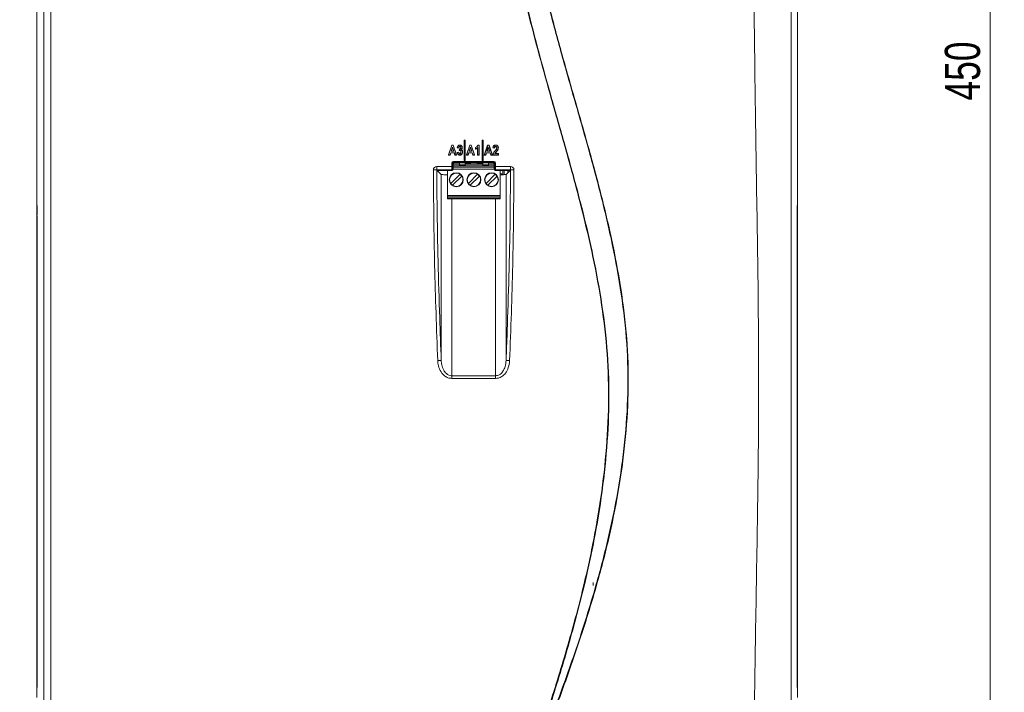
# Model space of a CAD drawing. Header units: millimetres. Extents: x 0 to 2100, y 0 to 1485.
# Tile 40 of 123: x 294 to 643, y 809 to 1047. Entities that reach past the tile are written whole.
import ezdxf

# ---------------------------------------------------------------- set-up
doc = ezdxf.new("R2010")
doc.units = ezdxf.units.MM
doc.header["$LTSCALE"] = 5
doc.styles.add('SLDTEXTSTYLE1', font='TXT', dxfattribs={"width": 0.75})
doc.dimstyles.new('SLDDIMSTYLE0', dxfattribs={"dimtxt": 12.5, "dimasz": 15, "dimexe": 0, "dimexo": 0.0625, "dimgap": 3.125, "dimtad": 1, "dimdec": 0, "dimlfac": 0.8, "dimrnd": 1e-09, "dimzin": 12, "dimdsep": 46, "dimtxsty": 'SLDTEXTSTYLE1', "dimblk1": 'CLOSED', "dimblk2": 'CLOSED', "dimsah": 1, "dimcen": 0.09, "dimadec": 0, "dimazin": 3, "dimtfac": 1, "dimtofl": 0, "dimtmove": 0, "dimatfit": 3, "dimldrblk": 'CLOSED', "dimfxl": 0, "dimfrac": 2, "dimtolj": 1, "dimtzin": 12, "dimarcsym": 0})

# ---------------------------------------------------------------- blocks, each defined once
blk = doc.blocks.new('_CLOSED')
at = {"color": 0, "linetype": 'ByBlock', "lineweight": -2}
for p, q in [((-1, 0.166667), (0, 0)), ((-1, 0.166667), (-1, -0.166667)), ((0, 0), (-1, -0.166667)), ((0, 0), (-1, 0))]:
    blk.add_line(p, q, dxfattribs=at)
blk = doc.blocks.new('_D')
at = {"color": 7, "linetype": 'Continuous', "lineweight": 0}
for p, q in [((301.24, 1333.14), (244.99, 1333.14)), ((249.99, 749.34), (249.99, 1333.14)), ((315.85, 749.34), (244.99, 749.34))]:
    blk.add_line(p, q, dxfattribs=at)
at = {"color": 7, "linetype": 'Continuous', "lineweight": 0, "xscale": 15, "yscale": 15}
for p, rotation in [((249.99, 1333.14, -164.07), 90.0000000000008), ((249.99, 749.34, -164.07), 270.0000000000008)]:
    blk.add_blockref('_CLOSED', p, dxfattribs=dict(at, rotation=rotation))
at = {"color": 7, "linetype": 'Continuous', "lineweight": 0, "insert": (233.87, 1027.39), "char_height": 12.5, "attachment_point": 1, "rotation": 90, "style": 'SLDTEXTSTYLE1'}
blk.add_mtext('467', dxfattribs=at)
blk = doc.blocks.new('_D_4')
at = {"color": 7, "linetype": 'Continuous', "lineweight": 0}
for p, q in [((552.49, 1313.93), (643.41, 1313.93)), ((638.41, 1313.93), (638.41, 751.43)), ((486.86, 751.43), (643.41, 751.43))]:
    blk.add_line(p, q, dxfattribs=at)
at = {"color": 7, "linetype": 'Continuous', "lineweight": 0, "xscale": 15, "yscale": 15}
for p, rotation in [((638.41, 1313.93, -164.07), 90.0000000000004), ((638.41, 751.43, -164.07), 270.0000000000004)]:
    blk.add_blockref('_CLOSED', p, dxfattribs=dict(at, rotation=rotation))
at = {"color": 7, "linetype": 'Continuous', "lineweight": 0, "insert": (622.3, 1018.82), "char_height": 12.5, "attachment_point": 1, "rotation": 90, "style": 'SLDTEXTSTYLE1'}
blk.add_mtext('450', dxfattribs=at)

msp = doc.modelspace()

# ---------------------------------------------------------------- linework, layer by layer
at = {"color": 7, "linetype": 'Continuous', "lineweight": 15}
for p, q in [((567.7, 772.11), (567.7, 1255.65)), ((302.48, 791.41), (302.48, 1236.2)), ((304.98, 1236.2), (304.98, 791.41)), ((300.05, 1053.73), (299.99, 1046.79)), ((569.99, 1046.79), (569.93, 1053.73)), ((299.99, 1046.79), (299.99, 985.04)), ((569.99, 985.04), (569.99, 1046.79)), ((451.73, 1004.64), (451.69, 1004.69)), ((451.69, 1004.69), (451.69, 997.44)), ((452.06, 1004.69), (451.69, 1004.69)), ((451.73, 1004.64), (451.73, 997.48)), ((452.02, 1004.64), (451.73, 1004.64)), ((452.02, 1004.64), (452.06, 1004.69)), ((452.02, 997.48), (452.02, 1004.64)), ((452.06, 997.44), (452.06, 1004.69)), ((458.08, 1004.64), (458.04, 1004.69)), ((458.04, 1004.69), (458.04, 997.44)), ((458.41, 1004.69), (458.04, 1004.69)), ((458.08, 1004.64), (458.08, 997.48)), ((458.37, 1004.64), (458.08, 1004.64)), ((458.37, 1004.64), (458.41, 1004.69)), ((458.37, 997.48), (458.37, 1004.64)), ((458.41, 997.44), (458.41, 1004.69)), ((446.11, 999.44), (447.29, 1002.97)), ((446.17, 999.48), (447.33, 1002.92)), ((446.9, 1000.26), (446.65, 999.48)), ((446.94, 1000.22), (446.69, 999.44)), ((446.9, 1000.26), (446.94, 1000.22)), ((448.2, 1000.26), (446.9, 1000.26)), ((448.17, 1000.22), (446.94, 1000.22)), ((447.55, 1002.28), (447.07, 1000.77)), ((447.07, 1000.77), (447.13, 1000.81)), ((447.07, 1000.77), (448.04, 1000.77)), ((447.55, 1002.14), (447.13, 1000.81)), ((447.13, 1000.81), (447.98, 1000.81)), ((447.33, 1002.92), (447.29, 1002.97)), ((447.29, 1002.97), (447.81, 1002.97)), ((447.33, 1002.92), (447.78, 1002.92)), ((447.55, 1002.28), (447.55, 1002.14)), ((448.04, 1000.77), (447.55, 1002.28)), ((447.98, 1000.81), (447.55, 1002.14)), ((447.78, 1002.92), (447.81, 1002.97)), ((447.78, 1002.92), (448.94, 999.48)), ((447.81, 1002.97), (449, 999.44)), ((448.04, 1000.77), (447.98, 1000.81)), ((448.2, 1000.26), (448.17, 1000.22)), ((448.42, 999.44), (448.17, 1000.22)), ((448.46, 999.48), (448.2, 1000.26)), ((449.73, 1001.96), (449.23, 1002.05)), ((449.23, 1000.35), (449.78, 1000.45)), ((449.7, 1002.01), (449.28, 1002.09)), ((449.28, 1000.32), (449.74, 1000.4)), ((449.92, 1001.04), (449.98, 1001.64)), ((449.97, 1001.1), (450.02, 1001.6)), ((450.12, 1002.46), (450.12, 1002.42)), ((450.15, 1001.13), (450.15, 1001.09)), ((450.15, 999.9), (450.15, 999.94)), ((450.36, 1001.71), (450.34, 1001.75)), ((450.51, 1002.06), (450.47, 1002.06)), ((450.51, 1001.35), (450.6, 1001.37)), ((450.56, 1000.53), (450.51, 1000.53)), ((452.46, 999.44), (453.64, 1002.97)), ((452.52, 999.48), (453.68, 1002.92)), ((453.25, 1000.26), (453, 999.48)), ((453.29, 1000.22), (453.04, 999.44)), ((453.25, 1000.26), (453.29, 1000.22)), ((454.55, 1000.26), (453.25, 1000.26)), ((454.52, 1000.22), (453.29, 1000.22)), ((453.9, 1002.28), (453.42, 1000.77)), ((453.42, 1000.77), (453.48, 1000.81)), ((453.42, 1000.77), (454.39, 1000.77)), ((453.9, 1002.14), (453.48, 1000.81)), ((453.48, 1000.81), (454.33, 1000.81)), ((453.68, 1002.92), (453.64, 1002.97)), ((453.64, 1002.97), (454.16, 1002.97)), ((453.68, 1002.92), (454.13, 1002.92)), ((453.9, 1002.28), (453.9, 1002.14)), ((454.39, 1000.77), (453.9, 1002.28)), ((454.33, 1000.81), (453.9, 1002.14)), ((454.13, 1002.92), (454.16, 1002.97)), ((454.13, 1002.92), (455.29, 999.48)), ((454.16, 1002.97), (455.35, 999.44)), ((454.39, 1000.77), (454.33, 1000.81)), ((454.55, 1000.26), (454.52, 1000.22)), ((454.77, 999.44), (454.52, 1000.22)), ((454.81, 999.48), (454.55, 1000.26)), ((455.72, 1001.5), (455.72, 1002.1)), ((455.76, 1001.57), (455.76, 1002.07)), ((456.49, 1002.11), (456.45, 1002.01)), ((456.45, 999.44), (456.45, 1002.01)), ((456.49, 999.48), (456.49, 1002.11)), ((456.55, 1002.97), (457, 1002.97)), ((456.58, 1002.92), (456.96, 1002.92)), ((456.96, 1002.92), (457, 1002.97)), ((456.96, 1002.92), (456.96, 999.48)), ((457, 1002.97), (457, 999.44)), ((458.81, 999.44), (459.99, 1002.97)), ((458.87, 999.48), (460.03, 1002.92)), ((459.6, 1000.26), (459.35, 999.48)), ((459.64, 1000.22), (459.39, 999.44)), ((459.6, 1000.26), (459.64, 1000.22)), ((460.9, 1000.26), (459.6, 1000.26)), ((460.87, 1000.22), (459.64, 1000.22)), ((460.25, 1002.28), (459.77, 1000.77)), ((459.77, 1000.77), (459.83, 1000.81)), ((459.77, 1000.77), (460.74, 1000.77)), ((460.25, 1002.14), (459.83, 1000.81)), ((459.83, 1000.81), (460.68, 1000.81)), ((460.03, 1002.92), (459.99, 1002.97)), ((459.99, 1002.97), (460.51, 1002.97)), ((460.03, 1002.92), (460.48, 1002.92)), ((460.74, 1000.77), (460.25, 1002.28)), ((460.25, 1002.28), (460.25, 1002.14)), ((460.68, 1000.81), (460.25, 1002.14)), ((460.48, 1002.92), (460.51, 1002.97)), ((460.48, 1002.92), (461.64, 999.48)), ((460.51, 1002.97), (461.7, 999.44)), ((460.74, 1000.77), (460.68, 1000.81)), ((460.9, 1000.26), (460.87, 1000.22)), ((461.12, 999.44), (460.87, 1000.22)), ((461.16, 999.48), (460.9, 1000.26)), ((462.43, 1001.91), (461.88, 1002.01)), ((462.39, 1001.96), (461.93, 1002.04)), ((462.61, 999.99), (462.68, 1000.03)), ((462.61, 999.99), (463.77, 999.99)), ((462.7, 1000.93), (462.67, 1000.96)), ((462.68, 1000.03), (463.81, 1000.03)), ((462.86, 1002.46), (462.86, 1002.42)), ((463.11, 1000.65), (463.15, 1000.62)), ((463.17, 1001.5), (463.13, 1001.52)), ((463.3, 1001.95), (463.26, 1001.95)), ((463.77, 999.99), (463.81, 1000.03)), ((463.77, 999.99), (463.77, 999.48)), ((463.81, 1000.03), (463.81, 999.44)), ((446.17, 999.48), (446.11, 999.44)), ((446.69, 999.44), (446.11, 999.44)), ((446.65, 999.48), (446.17, 999.48)), ((446.65, 999.48), (446.69, 999.44)), ((447.25, 995.37), (447.25, 996.57)), ((447.57, 996.57), (447.25, 996.57)), ((447.57, 996.57), (447.57, 995.37)), ((447.75, 996.39), (447.57, 996.57)), ((447.75, 996.39), (447.75, 994.3)), ((450.01, 996.24), (447.75, 996.24)), ((447.87, 997.18), (462.24, 997.18)), ((447.87, 996.87), (447.87, 997.18)), ((462.24, 996.87), (447.87, 996.87)), ((447.87, 996.87), (448.05, 996.69)), ((448.05, 996.69), (462.05, 996.69)), ((448.46, 999.48), (448.42, 999.44)), ((449, 999.44), (448.42, 999.44)), ((448.94, 999.48), (448.46, 999.48)), ((448.94, 999.48), (449, 999.44)), ((450.01, 995.94), (450.01, 996.69)), ((450.01, 996.69), (450.01, 996)), ((451.73, 997.48), (451.69, 997.44)), ((451.69, 997.44), (452.06, 997.44)), ((451.73, 997.48), (452.02, 997.48)), ((452.01, 995.94), (452.01, 996.69)), ((453.91, 996.36), (452.01, 996.36)), ((453.56, 996.24), (452.01, 996.24)), ((452.02, 997.48), (452.06, 997.44)), ((452.52, 999.48), (452.46, 999.44)), ((453.04, 999.44), (452.46, 999.44)), ((453, 999.48), (452.52, 999.48)), ((453, 999.48), (453.04, 999.44)), ((453.56, 996.36), (453.56, 996.24)), ((453.56, 996.24), (456.7, 996.24)), ((454.01, 996.69), (453.91, 996.36)), ((454.81, 999.48), (454.77, 999.44)), ((455.35, 999.44), (454.77, 999.44)), ((455.29, 999.48), (454.81, 999.48)), ((455.29, 999.48), (455.35, 999.44)), ((456.35, 996.36), (456.26, 996.69)), ((456.35, 996.36), (456.26, 996.69)), ((458.26, 996.36), (456.35, 996.36)), ((456.35, 996.36), (456.35, 996.36)), ((456.49, 999.48), (456.45, 999.44)), ((457, 999.44), (456.45, 999.44)), ((456.96, 999.48), (456.49, 999.48)), ((456.7, 996.24), (456.7, 996.36)), ((458.26, 996.24), (456.7, 996.24)), ((456.96, 999.48), (457, 999.44)), ((458.08, 997.48), (458.04, 997.44)), ((458.04, 997.44), (458.41, 997.44)), ((458.08, 997.48), (458.37, 997.48)), ((458.26, 996.69), (458.26, 995.94)), ((458.26, 996), (458.26, 996.69)), ((458.37, 997.48), (458.41, 997.44)), ((458.87, 999.48), (458.81, 999.44)), ((459.39, 999.44), (458.81, 999.44)), ((459.35, 999.48), (458.87, 999.48)), ((459.35, 999.48), (459.39, 999.44)), ((460.26, 996.69), (460.26, 995.94)), ((462.35, 996.24), (460.26, 996.24)), ((461.16, 999.48), (461.12, 999.44)), ((461.7, 999.44), (461.12, 999.44)), ((461.64, 999.48), (461.16, 999.48)), ((461.64, 999.48), (461.7, 999.44)), ((463.81, 999.44), (461.84, 999.44)), ((463.77, 999.48), (461.89, 999.48)), ((462.05, 996.69), (462.24, 996.87)), ((462.24, 996.87), (462.24, 997.18)), ((462.54, 996.57), (462.35, 996.39)), ((462.35, 994.3), (462.35, 996.39)), ((462.54, 996.57), (462.85, 996.57)), ((462.54, 995.37), (462.54, 996.57)), ((462.85, 996.57), (462.85, 995.37)), ((463.77, 999.48), (463.81, 999.44)), ((441.99, 994.13), (440.74, 994.13)), ((441.99, 995.37), (447.25, 995.37)), ((441.99, 994.13), (441.99, 995.37)), ((447.3, 994.13), (441.99, 994.13)), ((442.12, 993.99), (441.99, 994.13)), ((443.54, 992.57), (442.12, 993.99)), ((442.12, 993.99), (447.44, 993.99)), ((445.76, 993.99), (445.76, 985.12)), ((445.76, 993.99), (445.76, 990.42)), ((446.93, 989.32), (450.22, 992.6)), ((447.57, 995.37), (447.25, 995.37)), ((447.44, 993.99), (447.3, 994.13)), ((447.61, 994.44), (447.75, 994.3)), ((447.75, 995.61), (450.01, 995.61)), ((462.35, 995.15), (447.75, 995.15)), ((448.88, 993.02), (448.88, 993.02)), ((450.01, 995.94), (450.01, 995.65)), ((450.01, 995.94), (452.01, 995.94)), ((450.01, 995.61), (450.01, 995.65)), ((452.01, 995.65), (450.01, 995.65)), ((452.01, 995.61), (450.01, 995.61)), ((452.01, 995.61), (452.01, 995.65)), ((458.26, 995.61), (452.01, 995.61)), ((453.18, 989.32), (456.47, 992.6)), ((455.13, 993.02), (455.13, 993.02)), ((458.26, 995.94), (460.26, 995.94)), ((458.26, 995.61), (458.26, 995.65)), ((460.26, 995.65), (458.26, 995.65)), ((460.26, 995.61), (458.26, 995.61)), ((459.43, 989.32), (462.72, 992.6)), ((460.26, 995.65), (460.26, 995.94)), ((460.26, 995.65), (460.26, 995.61)), ((460.26, 995.61), (462.35, 995.61)), ((461.38, 993.02), (461.38, 993.02)), ((462.35, 994.3), (462.49, 994.44)), ((462.54, 995.37), (462.85, 995.37)), ((462.8, 994.13), (462.67, 993.99)), ((462.67, 993.99), (467.98, 993.99)), ((468.11, 994.13), (462.8, 994.13)), ((462.85, 995.37), (468.11, 995.37)), ((464.51, 985.12), (464.51, 993.99)), ((468.11, 994.13), (467.98, 993.99)), ((468.11, 995.37), (468.11, 994.13)), ((469.36, 994.13), (468.11, 994.13)), ((443.54, 926.48), (443.54, 992.57)), ((445.76, 990.99), (445.76, 990.64)), ((445.76, 990.99), (445.76, 990.99)), ((445.76, 990.64), (445.76, 990.99)), ((445.76, 990.64), (445.76, 986.34)), ((445.76, 990.64), (445.76, 990.42)), ((446.93, 989.32), (446.93, 989.32)), ((450.84, 991.98), (447.55, 988.7)), ((450.84, 991.98), (447.55, 988.7)), ((450.84, 991.98), (450.84, 991.98)), ((453.18, 989.32), (453.18, 989.32)), ((457.09, 991.98), (453.8, 988.7)), ((457.09, 991.98), (453.8, 988.7)), ((457.09, 991.98), (457.09, 991.98)), ((459.43, 989.32), (459.43, 989.32)), ((463.34, 991.98), (460.05, 988.7)), ((463.34, 991.98), (460.05, 988.7)), ((463.34, 991.98), (463.34, 991.98)), ((466.56, 926.48), (466.56, 992.57)), ((445.76, 986.53), (445.76, 986.34)), ((445.76, 986.53), (445.76, 983.86)), ((445.76, 985.99), (445.76, 986.34)), ((445.76, 986.34), (445.76, 985.99)), ((445.76, 985.99), (445.76, 985.99)), ((447.55, 988.7), (447.55, 988.7)), ((448.88, 988.29), (448.88, 988.29)), ((453.8, 988.7), (453.8, 988.7)), ((455.13, 988.29), (455.13, 988.29)), ((460.05, 988.7), (460.05, 988.7)), ((461.38, 988.29), (461.38, 988.29)), ((299.99, 985.04), (300.05, 978.1)), ((299.99, 808.7), (299.99, 984.31)), ((445.76, 984.84), (445.76, 985.26)), ((445.76, 984.24), (445.76, 985.26)), ((464.51, 985.12), (445.76, 985.12)), ((445.76, 984.87), (445.76, 985.12)), ((445.76, 984.87), (464.51, 984.87)), ((445.76, 984.84), (445.76, 984.87)), ((445.76, 984.84), (464.51, 984.84)), ((445.76, 984.24), (445.76, 984.11)), ((445.76, 984.24), (464.51, 984.24)), ((445.76, 983.86), (445.76, 984.11)), ((445.76, 984.11), (464.51, 984.11)), ((445.76, 983.86), (445.76, 983.86)), ((464.51, 983.86), (445.76, 983.86)), ((464.51, 984.87), (464.51, 985.12)), ((464.51, 984.87), (464.51, 984.84)), ((464.51, 984.84), (464.51, 984.24)), ((464.51, 984.11), (464.51, 984.24)), ((464.51, 983.86), (464.51, 984.11)), ((569.93, 978.1), (569.99, 985.04)), ((569.98, 808.7), (569.98, 984.31)), ((300.06, 975.23), (300.06, 816.59)), ((569.92, 816.59), (569.92, 975.23)), ((443.54, 926.48), (442.29, 926.43)), ((466.56, 926.48), (467.81, 926.43)), ((447.29, 921.06), (462.82, 921.06)), ((447.29, 921.06), (447.29, 920.11)), ((462.82, 920.11), (447.29, 920.11)), ((462.82, 921.06), (462.82, 920.11)), ((497.48, 847.7), (497.48, 846.61)), ((300, 808.7), (300.06, 815.91)), ((569.92, 815.91), (569.98, 808.7)), ((300.05, 813.73), (299.99, 806.79)), ((569.99, 806.79), (569.93, 813.73)), ((300, 808.7), (299.99, 808.7)), ((300, 808.7), (299.99, 808.7)), ((569.97, 808.7), (569.98, 808.7)), ((569.98, 808.7), (569.98, 808.7))]:
    msp.add_line(p, q, dxfattribs=at)
at = {"color": 8, "linetype": 'Continuous', "lineweight": 15}
for p, q in [((462.35, 994.4), (447.75, 994.4)), ((465.34, 993.99), (465.37, 993.82)), ((465.37, 993.82), (465.35, 992.44)), ((465.92, 992.48), (465.92, 993.99)), ((467.17, 993.99), (467.17, 993.18)), ((299.99, 984.31), (299.99, 984.31)), ((447.29, 921.06), (447.29, 983.86)), ((462.82, 921.06), (462.82, 983.86)), ((569.98, 984.31), (569.98, 984.31)), ((300.06, 815.91), (300.06, 815.9)), ((569.92, 815.91), (569.92, 815.9))]:
    msp.add_line(p, q, dxfattribs=at)
at = {"color": 7, "linetype": 'Continuous', "lineweight": 15, "flags": 128}
for points in [[(450.14, 1002.92), (450.14, 1002.94), (450.14, 1002.95), (450.14, 1002.97)], [(450.97, 1002.09), (450.99, 1002.09), (451, 1002.09), (451.02, 1002.09)], [(451.07, 1000.52), (451.09, 1000.52), (451.11, 1000.52)], [(455.76, 1002.07), (455.74, 1002.08), (455.72, 1002.1)], [(462.87, 1002.92), (462.87, 1002.94), (462.87, 1002.95), (462.87, 1002.97)], [(463.77, 1001.99), (463.78, 1001.99), (463.79, 1001.99), (463.81, 1001.99)], [(450.16, 999.44), (450.16, 999.42), (450.16, 999.41), (450.16, 999.39)], [(450.01, 995.61), (450.01, 995.62), (450.01, 995.64), (450.01, 995.68), (450.01, 995.73), (450.01, 995.79), (450.01, 995.86), (450.01, 995.93), (450.01, 996)], [(452.01, 995.94), (452.01, 995.88), (452.01, 995.84), (452.01, 995.79), (452.01, 995.75), (452.01, 995.72), (452.01, 995.69), (452.01, 995.67), (452.01, 995.65)], [(458.26, 996), (458.26, 995.93), (458.26, 995.86), (458.26, 995.79), (458.26, 995.73), (458.26, 995.68), (458.26, 995.64), (458.26, 995.62), (458.26, 995.61)], [(458.26, 995.94), (458.26, 995.88), (458.26, 995.84), (458.26, 995.79), (458.26, 995.75), (458.26, 995.72), (458.26, 995.69), (458.26, 995.67), (458.26, 995.65)], [(467.98, 993.99), (467.27, 993.28), (466.56, 992.57)]]:
    msp.add_lwpolyline(points, dxfattribs=at)
at = {"color": 7, "linetype": 'Continuous', "lineweight": 15}
for centre in [(448.88, 990.65), (455.13, 990.65), (461.38, 990.65)]:
    msp.add_circle(centre, 2.5, dxfattribs=at)
for centre, radius, start, end in [((441.99, 994.13), 1.25, 90, 180.003), ((448.88, 990.65), 2.36, 55.6634, 214.3366), ((448.88, 990.65), 2.36, 90, 180), ((447.3, 994.44), 0.313, 270.1836, 359.8164), ((448.88, 990.65), 2.5, 360, 90), ((448.88, 990.65), 2.36, 34.3365, 55.6634), ((455.13, 990.65), 2.36, 90, 180), ((455.13, 990.65), 2.36, 55.6634, 214.3366), ((455.13, 990.65), 2.5, 360, 90), ((455.13, 990.65), 2.36, 34.3365, 55.6634), ((461.38, 990.65), 2.36, 55.6634, 214.3366), ((461.38, 990.65), 2.36, 90, 270), ((461.38, 990.65), 2.5, 270, 90), ((462.8, 994.44), 0.313, 180.1836, 269.8164), ((461.38, 990.65), 2.36, 34.3365, 55.6634), ((468.11, 994.13), 1.25, 359.997, 90), ((448.88, 990.65), 2.36, 180, 270), ((448.88, 990.65), 2.36, 214.3365, 235.6634), ((448.88, 990.65), 2.36, 235.6634, 34.3366), ((448.88, 990.65), 2.5, 270, 360), ((455.13, 990.65), 2.36, 180, 270), ((455.13, 990.65), 2.36, 214.3365, 235.6634), ((455.13, 990.65), 2.36, 235.6634, 34.3366), ((455.13, 990.65), 2.5, 270, 360), ((461.38, 990.65), 2.36, 214.3365, 235.6634), ((461.38, 990.65), 2.36, 235.6634, 34.3366)]:
    msp.add_arc(centre, radius, start, end, dxfattribs=at)
at = {"color": 8, "linetype": 'Continuous', "lineweight": 15}
msp.add_arc((464.27, 991.75), 1.2, 35.3296, 78.3382, dxfattribs=at)
at = {"color": 7, "linetype": 'Continuous', "lineweight": 15}
for centre, major_axis, ratio, start_param, end_param in [((447.87, 996.57), (-0.434, 0.435), 0.997261, 5.499844, 7.067898), ((447.87, 996.57), (-0.214, 0.214), 0.99161, 5.499844, 7.067898), ((448.05, 996.39), (-0.213, 0.213), 0.997261, 5.499844, 7.067898), ((462.05, 996.39), (0.213, 0.213), 0.997261, 5.498473, 7.066526), ((462.23, 996.57), (0.434, 0.435), 0.997261, 5.498473, 7.066526), ((462.23, 996.57), (0.214, 0.214), 0.99161, 5.498473, 7.066526), ((447.3, 995.37), (0, 1.25), 0.039306, 1.570796, 3.089233), ((447.43, 994.3), (-0.222, 0.222), 0.997265, 2.357564, 3.925621), ((447.62, 995.37), (0, 0.938), 0.052408, 1.570796, 3.089233), ((462.67, 994.3), (0.222, 0.222), 0.997265, 2.357564, 3.925621), ((462.49, 995.37), (0, 0.938), 0.052408, 3.193953, 4.712389), ((462.8, 995.37), (0, 1.25), 0.039306, 3.193953, 4.712389), ((300.02, 975.23), (0, 4.05), 0.008727, 4.712389, 5.497787), ((569.95, 975.23), (0, 4.05), 0.008727, 0.785398, 1.570796), ((300.02, 816.59), (0, 4.05), 0.008727, 3.926991, 4.712389), ((569.95, 816.59), (0, 4.05), 0.008727, 1.570796, 2.356194), ((300.25, 808.7), (0.25, 0), 0.01245, 2.865045, 3.129142), ((569.73, 808.7), (0.25, 0), 0.01245, 0.012451, 0.276547)]:
    msp.add_ellipse(centre, major_axis=major_axis, ratio=ratio, start_param=start_param, end_param=end_param, dxfattribs=at)
at = {"color": 8, "linetype": 'Continuous', "lineweight": 15}
msp.add_ellipse((465.37, 992.94), major_axis=(0, 1.25), ratio=0.008727, start_param=0.567229, end_param=0.785398, dxfattribs=at)
at = {"color": 7, "linetype": 'Continuous', "lineweight": 15}
for points, knots in [([(470.19, 769.66), (474.13, 780.94), (480.57, 799.39), (488.59, 825.3), (494.06, 845.69), (498.16, 864.71), (500.97, 882.29), (502.69, 900.01), (503.14, 917.78), (502.09, 935.34), (499.59, 952.57), (496.13, 969.47), (491.95, 986.24), (487.34, 1002.89), (482.71, 1019.1), (478.28, 1034.91), (474.23, 1050.39), (470.7, 1066), (467.85, 1081.93), (466.09, 1098.24), (465.48, 1114.84), (465.93, 1131.45), (467.53, 1149.88), (470.51, 1170.07), (474.9, 1191.95), (480.14, 1213.66), (485.92, 1235.24), (489.95, 1249.58), (491.96, 1256.75)], [0, 0, 0, 0, 0.071885, 0.117566, 0.163238, 0.198848, 0.234595, 0.270327, 0.305954, 0.341464, 0.376023, 0.410615, 0.445278, 0.479972, 0.514617, 0.546709, 0.578818, 0.610898, 0.642952, 0.676192, 0.709505, 0.74284, 0.776109, 0.820816, 0.865559, 0.910369, 0.95521, 1, 1, 1, 1]), ([(492.25, 1256.67), (490.23, 1249.5), (486.2, 1235.17), (480.39, 1213.61), (475.13, 1191.91), (470.71, 1170.04), (467.74, 1150.1), (466.14, 1132.14), (465.63, 1116.26), (466.08, 1100.38), (467.65, 1084.3), (470.4, 1068.11), (474.01, 1051.8), (478.21, 1035.63), (482.77, 1019.36), (487.47, 1002.92), (492.08, 986.26), (496.26, 969.5), (499.72, 952.58), (502.23, 935.35), (503.28, 917.79), (502.84, 900.01), (501.14, 882.27), (498.34, 864.67), (494.25, 845.64), (488.81, 825.24), (483.45, 807.88), (477.36, 789.31), (473.43, 778.03), (470.48, 769.56)], [0, 0, 0, 0, 0.044775, 0.089602, 0.134398, 0.179125, 0.223816, 0.255646, 0.287534, 0.319402, 0.351205, 0.384665, 0.418158, 0.451686, 0.485194, 0.519847, 0.554549, 0.589219, 0.62382, 0.658387, 0.693918, 0.729565, 0.765317, 0.801085, 0.836716, 0.882405, 0.928102, 0.946055, 1, 1, 1, 1]), ([(470.93, 769.74), (475.33, 780.84), (482.65, 799.28), (492.02, 825.4), (498.48, 846.04), (503.35, 865.01), (506.76, 882.21), (509.05, 899.61), (510.04, 917.09), (509.47, 934.71), (507.28, 952.33), (503.94, 969.94), (499.73, 987.39), (494.98, 1004.73), (489.98, 1022.04), (485.07, 1039.35), (480.17, 1057.79), (476.16, 1077.58), (473.58, 1098.77), (472.45, 1120.13), (472.71, 1141.54), (474.26, 1162.86), (477.24, 1185.17), (481.56, 1208.43), (486.78, 1232.71), (490.56, 1248.82), (492.46, 1256.88)], [0, 0, 0, 0, 0.0718049, 0.1192899, 0.1667643, 0.2018, 0.2369822, 0.2721462, 0.3071958, 0.3421199, 0.3779878, 0.4138518, 0.449812, 0.4858759, 0.5219929, 0.5580869, 0.5940886, 0.6366644, 0.679407, 0.7222787, 0.7652003, 0.8080581, 0.850711, 0.9004612, 0.9502305, 1, 1, 1, 1]), ([(492.75, 1256.81), (490.85, 1248.76), (487.06, 1232.65), (481.79, 1208.39), (477.7, 1186.32), (474.83, 1166.45), (473.01, 1148.84), (472.06, 1131.16), (472.14, 1113.48), (473.47, 1095.12), (476.37, 1076.2), (480.47, 1057.38), (485.19, 1039.35), (490.13, 1022), (495.13, 1004.66), (499.89, 987.28), (504.1, 969.8), (507.44, 952.15), (509.62, 934.52), (510.18, 916.91), (509.19, 899.46), (506.91, 882.1), (503.52, 864.93), (498.67, 845.97), (492.23, 825.33), (482.9, 799.19), (475.6, 780.74), (471.21, 769.63)], [0, 0, 0, 0, 0.04974, 0.09948, 0.1492, 0.1846, 0.220087, 0.25556, 0.290961, 0.326287, 0.366095, 0.405918, 0.441977, 0.478129, 0.514304, 0.550426, 0.586443, 0.622363, 0.658287, 0.693133, 0.728104, 0.763187, 0.798289, 0.833246, 0.880722, 0.928209, 1, 1, 1, 1]), ([(554.43, 782.24), (554.62, 796.13), (555, 824.22), (555.75, 866.88), (556.35, 910.19), (556.06, 953.6), (555.31, 996.7), (554.65, 1042.18), (554.33, 1090.62), (554.28, 1141.92), (554.48, 1193.18), (554.78, 1227.17), (554.93, 1244.03)], [0, 0, 0, 0, 0.09022, 0.18253, 0.277185, 0.371533, 0.464531, 0.557207, 0.667016, 0.779215, 0.890478, 1, 1, 1, 1]), ([(449.23, 1002.05), (449.26, 1002.21), (449.32, 1002.46), (449.52, 1002.75), (449.75, 1002.91), (449.97, 1002.96), (450.1, 1002.97), (450.14, 1002.97)], [0, 0, 0, 0, 0.343297, 0.536304, 0.730119, 0.916333, 1, 1, 1, 1]), ([(449.28, 1002.09), (449.27, 1002.08), (449.25, 1002.07), (449.24, 1002.06), (449.23, 1002.05)], [0, 0, 0, 0, 0.5, 1, 1, 1, 1]), ([(449.28, 1000.32), (449.27, 1000.32), (449.25, 1000.34), (449.24, 1000.35), (449.23, 1000.35)], [0, 0, 0, 0, 0.5, 1, 1, 1, 1]), ([(450.16, 999.39), (450.06, 999.4), (449.86, 999.42), (449.6, 999.57), (449.4, 999.79), (449.27, 1000.06), (449.24, 1000.26), (449.23, 1000.35)], [0, 0, 0, 0, 0.205855, 0.399934, 0.593279, 0.805049, 1, 1, 1, 1]), ([(449.28, 1002.09), (449.31, 1002.22), (449.36, 1002.45), (449.55, 1002.72), (449.77, 1002.86), (449.98, 1002.92), (450.1, 1002.92), (450.14, 1002.92)], [0, 0, 0, 0, 0.320083, 0.518706, 0.718316, 0.907702, 1, 1, 1, 1]), ([(450.16, 999.44), (450.06, 999.44), (449.85, 999.46), (449.58, 999.63), (449.38, 999.89), (449.3, 1000.13), (449.28, 1000.29), (449.28, 1000.32)], [0, 0, 0, 0, 0.222048, 0.45733, 0.656678, 0.92699, 1, 1, 1, 1]), ([(450.12, 1002.46), (450.07, 1002.46), (449.97, 1002.45), (449.85, 1002.36), (449.75, 1002.23), (449.71, 1002.11), (449.7, 1002.03), (449.7, 1002.01)], [0, 0, 0, 0, 0.221935, 0.443415, 0.644984, 0.925206, 1, 1, 1, 1]), ([(449.7, 1002.01), (449.7, 1002), (449.71, 1001.99), (449.73, 1001.97), (449.73, 1001.96)], [0, 0, 0, 0, 0.5, 1, 1, 1, 1]), ([(450.12, 1002.42), (450.07, 1002.41), (449.98, 1002.4), (449.87, 1002.31), (449.78, 1002.19), (449.75, 1002.07), (449.74, 1001.98), (449.73, 1001.96)], [0, 0, 0, 0, 0.228423, 0.425992, 0.615038, 0.890215, 1, 1, 1, 1]), ([(449.74, 1000.4), (449.75, 1000.4), (449.76, 1000.42), (449.77, 1000.44), (449.78, 1000.45)], [0, 0, 0, 0, 0.5, 1, 1, 1, 1]), ([(449.74, 1000.4), (449.75, 1000.32), (449.78, 1000.19), (449.87, 1000.03), (449.97, 999.94), (450.07, 999.9), (450.12, 999.9), (450.15, 999.9)], [0, 0, 0, 0, 0.336276, 0.562905, 0.754067, 0.903808, 1, 1, 1, 1]), ([(449.78, 1000.45), (449.79, 1000.36), (449.81, 1000.22), (449.9, 1000.06), (450, 999.97), (450.09, 999.94), (450.14, 999.94), (450.15, 999.94)], [0, 0, 0, 0, 0.395191, 0.598823, 0.803968, 0.959174, 1, 1, 1, 1]), ([(449.97, 1001.1), (449.96, 1001.09), (449.94, 1001.07), (449.92, 1001.05), (449.92, 1001.04)], [0, 0, 0, 0, 0.499997, 1, 1, 1, 1]), ([(450.15, 1001.09), (450.13, 1001.09), (450.08, 1001.09), (450, 1001.07), (449.95, 1001.05), (449.92, 1001.04)], [0, 0, 0, 0, 0.289123, 0.578377, 1, 1, 1, 1]), ([(450.15, 1001.13), (450.13, 1001.13), (450.07, 1001.13), (450.01, 1001.11), (449.97, 1001.1)], [0, 0, 0, 0, 0.369388, 1, 1, 1, 1]), ([(449.98, 1001.64), (450.02, 1001.64), (450.12, 1001.64), (450.25, 1001.68), (450.32, 1001.73), (450.34, 1001.75)], [0, 0, 0, 0, 0.341831, 0.800795, 1, 1, 1, 1]), ([(450.02, 1001.6), (450.01, 1001.6), (450, 1001.61), (449.99, 1001.63), (449.98, 1001.63), (449.98, 1001.64)], [0, 0, 0, 0, 0.368432, 0.684216, 1, 1, 1, 1]), ([(450.02, 1001.6), (450.05, 1001.6), (450.16, 1001.6), (450.28, 1001.65), (450.35, 1001.7), (450.36, 1001.71)], [0, 0, 0, 0, 0.307316, 0.824625, 1, 1, 1, 1]), ([(450.51, 1002.06), (450.51, 1002.12), (450.5, 1002.22), (450.42, 1002.35), (450.32, 1002.42), (450.22, 1002.46), (450.15, 1002.46), (450.12, 1002.46)], [0, 0, 0, 0, 0.295054, 0.484556, 0.673626, 0.874113, 1, 1, 1, 1]), ([(450.47, 1002.06), (450.46, 1002.11), (450.46, 1002.19), (450.4, 1002.3), (450.32, 1002.37), (450.22, 1002.41), (450.16, 1002.42), (450.12, 1002.42)], [0, 0, 0, 0, 0.248126, 0.440802, 0.633837, 0.830577, 1, 1, 1, 1]), ([(450.14, 1002.97), (450.24, 1002.96), (450.43, 1002.95), (450.67, 1002.82), (450.86, 1002.62), (450.99, 1002.37), (451.01, 1002.18), (451.02, 1002.09)], [0, 0, 0, 0, 0.220184, 0.404554, 0.588461, 0.805131, 1, 1, 1, 1]), ([(450.14, 1002.92), (450.24, 1002.92), (450.42, 1002.9), (450.66, 1002.77), (450.83, 1002.58), (450.95, 1002.35), (450.97, 1002.17), (450.97, 1002.09)], [0, 0, 0, 0, 0.231957, 0.413399, 0.594266, 0.81341, 1, 1, 1, 1]), ([(450.56, 1000.53), (450.55, 1000.63), (450.54, 1000.79), (450.45, 1000.97), (450.35, 1001.07), (450.25, 1001.12), (450.18, 1001.13), (450.15, 1001.13)], [0, 0, 0, 0, 0.36717, 0.575426, 0.749374, 0.878827, 1, 1, 1, 1]), ([(450.51, 1000.53), (450.51, 1000.63), (450.5, 1000.77), (450.41, 1000.95), (450.32, 1001.04), (450.22, 1001.08), (450.17, 1001.09), (450.15, 1001.09)], [0, 0, 0, 0, 0.3836715, 0.5858853, 0.7897052, 0.9190352, 1, 1, 1, 1]), ([(450.15, 999.9), (450.19, 999.9), (450.27, 999.91), (450.38, 999.99), (450.49, 1000.13), (450.55, 1000.32), (450.55, 1000.46), (450.56, 1000.53)], [0, 0, 0, 0, 0.134433, 0.295688, 0.480181, 0.741981, 1, 1, 1, 1]), ([(450.15, 999.94), (450.19, 999.95), (450.26, 999.96), (450.36, 1000.03), (450.45, 1000.16), (450.51, 1000.34), (450.51, 1000.47), (450.51, 1000.53)], [0, 0, 0, 0, 0.14686, 0.290792, 0.478739, 0.750747, 1, 1, 1, 1]), ([(451.07, 1000.52), (451.05, 1000.34), (451.02, 1000.05), (450.78, 999.7), (450.5, 999.48), (450.27, 999.45), (450.16, 999.44)], [0, 0, 0, 0, 0.335593, 0.56019, 0.785444, 1, 1, 1, 1]), ([(451.11, 1000.52), (451.1, 1000.37), (451.08, 1000.09), (450.87, 999.73), (450.61, 999.5), (450.36, 999.4), (450.21, 999.39), (450.16, 999.39)], [0, 0, 0, 0, 0.281085, 0.507772, 0.734642, 0.901477, 1, 1, 1, 1]), ([(450.34, 1001.75), (450.37, 1001.78), (450.43, 1001.85), (450.46, 1001.97), (450.47, 1002.03), (450.47, 1002.06)], [0, 0, 0, 0, 0.415552, 0.793921, 1, 1, 1, 1]), ([(450.36, 1001.71), (450.4, 1001.75), (450.47, 1001.82), (450.51, 1001.95), (450.51, 1002.03), (450.51, 1002.06)], [0, 0, 0, 0, 0.373178, 0.762977, 1, 1, 1, 1]), ([(450.97, 1002.09), (450.96, 1001.99), (450.94, 1001.79), (450.76, 1001.53), (450.59, 1001.41), (450.51, 1001.35)], [0, 0, 0, 0, 0.334091, 0.654613, 1, 1, 1, 1]), ([(450.51, 1001.35), (450.59, 1001.33), (450.75, 1001.28), (450.92, 1001.1), (451.04, 1000.85), (451.06, 1000.65), (451.07, 1000.52)], [0, 0, 0, 0, 0.24659, 0.451743, 0.655499, 1, 1, 1, 1]), ([(451.02, 1002.09), (451.01, 1001.99), (450.99, 1001.78), (450.82, 1001.53), (450.67, 1001.42), (450.6, 1001.37)], [0, 0, 0, 0, 0.351817, 0.711628, 1, 1, 1, 1]), ([(450.6, 1001.37), (450.68, 1001.34), (450.81, 1001.28), (450.96, 1001.1), (451.09, 1000.85), (451.1, 1000.65), (451.11, 1000.52)], [0, 0, 0, 0, 0.218574, 0.419125, 0.641773, 1, 1, 1, 1]), ([(455.72, 1002.1), (455.86, 1002.18), (456.15, 1002.34), (456.43, 1002.66), (456.52, 1002.89), (456.55, 1002.97)], [0, 0, 0, 0, 0.412548, 0.792795, 1, 1, 1, 1]), ([(456.45, 1002.01), (456.38, 1001.93), (456.24, 1001.79), (455.99, 1001.62), (455.81, 1001.54), (455.72, 1001.5)], [0, 0, 0, 0, 0.336046, 0.664097, 1, 1, 1, 1]), ([(455.76, 1001.57), (455.75, 1001.56), (455.74, 1001.53), (455.72, 1001.51), (455.72, 1001.5)], [0, 0, 0, 0, 0.5, 1, 1, 1, 1]), ([(455.76, 1002.07), (455.9, 1002.15), (456.21, 1002.33), (456.47, 1002.65), (456.56, 1002.87), (456.58, 1002.92)], [0, 0, 0, 0, 0.407005, 0.86362, 1, 1, 1, 1]), ([(456.49, 1002.11), (456.42, 1002.04), (456.29, 1001.89), (456.04, 1001.7), (455.85, 1001.61), (455.76, 1001.57)], [0, 0, 0, 0, 0.3262914, 0.6584886, 1, 1, 1, 1]), ([(456.58, 1002.92), (456.57, 1002.93), (456.56, 1002.95), (456.55, 1002.96), (456.55, 1002.97)], [0, 0, 0, 0, 0.5, 1, 1, 1, 1]), ([(461.84, 999.44), (461.87, 999.64), (461.94, 999.99), (462.26, 1000.49), (462.51, 1000.78), (462.67, 1000.96)], [0, 0, 0, 0, 0.344525, 0.595277, 1, 1, 1, 1]), ([(461.88, 1002.01), (461.91, 1002.15), (461.94, 1002.39), (462.12, 1002.69), (462.34, 1002.86), (462.6, 1002.96), (462.78, 1002.96), (462.87, 1002.97)], [0, 0, 0, 0, 0.288337, 0.471413, 0.655432, 0.830238, 1, 1, 1, 1]), ([(461.93, 1002.04), (461.92, 1002.04), (461.91, 1002.02), (461.89, 1002.01), (461.88, 1002.01)], [0, 0, 0, 0, 0.5, 1, 1, 1, 1]), ([(461.89, 999.48), (461.93, 999.68), (462.01, 1000.04), (462.33, 1000.51), (462.57, 1000.78), (462.7, 1000.93)], [0, 0, 0, 0, 0.361377, 0.638427, 1, 1, 1, 1]), ([(461.93, 1002.04), (461.96, 1002.18), (462, 1002.41), (462.17, 1002.68), (462.39, 1002.83), (462.63, 1002.91), (462.79, 1002.92), (462.87, 1002.92)], [0, 0, 0, 0, 0.290509, 0.474147, 0.658488, 0.838535, 1, 1, 1, 1]), ([(462.86, 1002.46), (462.8, 1002.46), (462.7, 1002.45), (462.57, 1002.38), (462.47, 1002.27), (462.41, 1002.12), (462.4, 1002.01), (462.39, 1001.96)], [0, 0, 0, 0, 0.223874, 0.397312, 0.570645, 0.80856, 1, 1, 1, 1]), ([(462.39, 1001.96), (462.4, 1001.96), (462.41, 1001.95), (462.42, 1001.93), (462.43, 1001.92), (462.43, 1001.91)], [0, 0, 0, 0, 0.334613, 0.667307, 1, 1, 1, 1]), ([(462.86, 1002.42), (462.8, 1002.41), (462.7, 1002.41), (462.59, 1002.33), (462.5, 1002.23), (462.45, 1002.08), (462.44, 1001.97), (462.43, 1001.91)], [0, 0, 0, 0, 0.229637, 0.385983, 0.542173, 0.776091, 1, 1, 1, 1]), ([(463.11, 1000.65), (463.05, 1000.58), (462.92, 1000.44), (462.74, 1000.23), (462.65, 1000.07), (462.61, 999.99)], [0, 0, 0, 0, 0.361093, 0.677634, 1, 1, 1, 1]), ([(462.67, 1000.96), (462.74, 1001.03), (462.85, 1001.16), (463.01, 1001.35), (463.09, 1001.46), (463.13, 1001.52)], [0, 0, 0, 0, 0.4134931, 0.7062421, 1, 1, 1, 1]), ([(463.15, 1000.62), (463.08, 1000.55), (462.96, 1000.42), (462.8, 1000.23), (462.72, 1000.1), (462.68, 1000.03)], [0, 0, 0, 0, 0.401129, 0.698645, 1, 1, 1, 1]), ([(462.7, 1000.93), (462.77, 1001), (462.88, 1001.13), (463.04, 1001.32), (463.13, 1001.44), (463.17, 1001.5)], [0, 0, 0, 0, 0.408621, 0.703789, 1, 1, 1, 1]), ([(463.3, 1001.95), (463.3, 1002.03), (463.29, 1002.15), (463.21, 1002.3), (463.11, 1002.4), (462.98, 1002.45), (462.9, 1002.46), (462.86, 1002.46)], [0, 0, 0, 0, 0.291864, 0.477164, 0.663412, 0.837809, 1, 1, 1, 1]), ([(463.26, 1001.95), (463.25, 1002.02), (463.25, 1002.14), (463.18, 1002.28), (463.08, 1002.36), (462.97, 1002.41), (462.89, 1002.42), (462.86, 1002.42)], [0, 0, 0, 0, 0.304454, 0.485785, 0.66812, 0.839053, 1, 1, 1, 1]), ([(462.87, 1002.97), (463.01, 1002.96), (463.23, 1002.94), (463.5, 1002.77), (463.67, 1002.55), (463.79, 1002.29), (463.8, 1002.09), (463.81, 1001.99)], [0, 0, 0, 0, 0.270122, 0.43742, 0.604347, 0.804237, 1, 1, 1, 1]), ([(462.87, 1002.92), (463, 1002.91), (463.21, 1002.9), (463.47, 1002.74), (463.62, 1002.54), (463.74, 1002.28), (463.76, 1002.09), (463.77, 1001.99)], [0, 0, 0, 0, 0.267375, 0.432949, 0.598208, 0.795377, 1, 1, 1, 1]), ([(463.77, 1001.99), (463.74, 1001.8), (463.71, 1001.45), (463.43, 1001.01), (463.21, 1000.77), (463.11, 1000.65)], [0, 0, 0, 0, 0.357125, 0.696707, 1, 1, 1, 1]), ([(463.13, 1001.52), (463.15, 1001.56), (463.19, 1001.63), (463.24, 1001.77), (463.25, 1001.88), (463.26, 1001.95)], [0, 0, 0, 0, 0.272987, 0.546646, 1, 1, 1, 1]), ([(463.81, 1001.99), (463.79, 1001.8), (463.75, 1001.43), (463.46, 1000.98), (463.25, 1000.74), (463.15, 1000.62)], [0, 0, 0, 0, 0.361488, 0.703953, 1, 1, 1, 1]), ([(463.17, 1001.5), (463.19, 1001.54), (463.23, 1001.61), (463.29, 1001.76), (463.3, 1001.88), (463.3, 1001.95)], [0, 0, 0, 0, 0.259837, 0.520269, 1, 1, 1, 1]), ([(461.89, 999.48), (461.88, 999.47), (461.86, 999.46), (461.84, 999.44), (461.84, 999.44)], [0, 0, 0, 0, 0.5, 1, 1, 1, 1]), ([(442.29, 926.43), (441.87, 937.71), (441.03, 960.27), (440.84, 982.84), (440.74, 994.13)], [0, 0, 0, 0, 0.499925, 1, 1, 1, 1]), ([(441.99, 994.13), (441.99, 993.29), (441.99, 989.13), (442.11, 971.62), (442.67, 949.91), (443.35, 931.53), (443.54, 926.48)], [0, 0, 0, 0, 0.0369468, 0.1847352, 0.7759346, 1, 1, 1, 1]), ([(466.56, 926.48), (466.59, 927.31), (466.75, 931.48), (467.39, 948.97), (468.02, 970.68), (468.09, 989.07), (468.11, 994.13)], [0, 0, 0, 0, 0.0369468, 0.184734, 0.7759099, 1, 1, 1, 1]), ([(469.36, 994.13), (469.27, 982.84), (469.08, 960.27), (468.23, 937.71), (467.81, 926.43)], [0, 0, 0, 0, 0.4998897, 1, 1, 1, 1]), ([(445.76, 992.41), (445.48, 992.41), (444.81, 992.43), (444.05, 992.48), (443.63, 992.53), (443.56, 992.56), (443.54, 992.57)], [0, 0, 0, 0, 0.227722, 0.53599, 0.844425, 1, 1, 1, 1]), ([(466.56, 992.57), (466.5, 992.55), (466.37, 992.51), (465.65, 992.45), (464.99, 992.42), (464.55, 992.41), (464.51, 992.41)], [0, 0, 0, 0, 0.322088, 0.644179, 0.966167, 1, 1, 1, 1]), ([(447.29, 920.11), (446.82, 920.16), (445.89, 920.26), (444.54, 921.08), (443.29, 922.51), (442.49, 924.42), (442.35, 925.83), (442.29, 926.43)], [0, 0, 0, 0, 0.157252, 0.313954, 0.521689, 0.793995, 1, 1, 1, 1]), ([(443.54, 926.48), (443.58, 925.96), (443.68, 924.76), (444.27, 923.15), (445.2, 921.9), (446.18, 921.25), (446.88, 921.07), (447.23, 921.07), (447.29, 921.06)], [0, 0, 0, 0, 0.218328, 0.500283, 0.70637, 0.855036, 0.97628, 1, 1, 1, 1]), ([(462.82, 921.06), (463.07, 921.09), (463.69, 921.14), (464.65, 921.69), (465.6, 922.77), (466.36, 924.43), (466.49, 925.76), (466.56, 926.48)], [0, 0, 0, 0, 0.10452, 0.254573, 0.4435, 0.698, 1, 1, 1, 1]), ([(467.81, 926.43), (467.71, 925.59), (467.53, 924.02), (466.51, 922.08), (465.23, 920.82), (463.96, 920.2), (463.15, 920.14), (462.82, 920.11)], [0, 0, 0, 0, 0.285657, 0.533813, 0.726327, 0.886068, 1, 1, 1, 1])]:
    msp.add_open_spline(points, degree=3, knots=knots, dxfattribs=at)

# ---------------------------------------------------------------- dimensions: what is measured, and where the dimension line sits
at = {"color": 7, "linetype": 'Continuous', "lineweight": 0}
for base, p1, p2, picture, middle in [((249.99, 1333.14), (320.85, 749.34), (306.24, 1333.14), '_D', (249.99, 1041.24)), ((638.41, 751.43), (547.49, 1313.93), (481.86, 751.43), '_D_4', (638.41, 1032.68))]:
    dim = msp.add_linear_dim(base=base, p1=p1, p2=p2, angle=90, dimstyle='SLDDIMSTYLE0', dxfattribs=at)
    dim.commit()
    dim.dimension.update_dxf_attribs({"geometry": picture, "text_midpoint": middle, "dimtype": 160})

doc.saveas('drawing.dxf')
